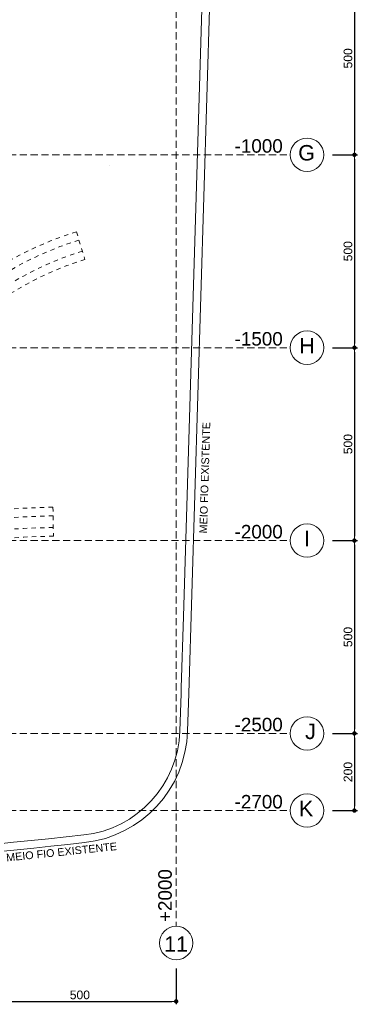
# Model space of a CAD drawing. Header units: millimetres. Extents: x 83 to 471, y -739 to 93.
# Tile 66 of 179: x 160 to 171, y -517 to -483. Entities that reach past the tile are written whole.
import ezdxf

# ---------------------------------------------------------------- set-up
doc = ezdxf.new("R2010")
doc.units = ezdxf.units.MM
for name, pattern in [('CYPE_RAYA', [0.225, 0.1125, -0.1125]), ('CYPE_RAYAPUNTOPUNTO', [0.45, 0.225, -0.075, 0, -0.075, 0, -0.075]), ('TRAZO_HUECO', [0.75, 0.5, -0.25])]:
    doc.linetypes.add(name, pattern=pattern)
for name, color, linetype, lineweight in [('__MAGNUS.Cota', 30, 'Continuous', 9), ('A-FLOR', 7, 'Continuous', 9), ('BL_CONTORNO', 7, 'Continuous', 30), ('COTA_FORMAS', 7, 'CYPE_RAYAPUNTOPUNTO', 0), ('COTAS', 250, 'Continuous', 5), ('COTAS_REF_LINHAS', 7, 'Continuous', 20), ('SAP_DIMENSION_Y_ARM', 7, 'Continuous', 0)]:
    doc.layers.add(name, color=color, linetype=linetype, lineweight=lineweight)
doc.styles.add('Arial', font='arial.ttf')
doc.dimstyles.new('Copy of UM_75.000000', dxfattribs={"dimtxt": 0.3, "dimasz": 0.15, "dimexe": 0.1, "dimexo": 0.3, "dimgap": 0.07, "dimtad": 1, "dimdec": 0, "dimlfac": 75, "dimzin": 0, "dimdsep": 46, "dimtxsty": 'Arial', "dimblk": 'DOT', "dimcen": 0.09, "dimdle": 0.1, "dimclrd": 30, "dimclre": 30, "dimclrt": 7, "dimadec": 1, "dimazin": 2, "dimtfac": 1, "dimtdec": 0, "dimtofl": 0, "dimtmove": 0, "dimatfit": 3, "dimldrblk": 'DOT', "dimfxl": 1, "dimtolj": 1, "dimarcsym": 0})

# ---------------------------------------------------------------- blocks, each defined once
blk = doc.blocks.new('_DOT')
at = {"layer": '__MAGNUS.Cota', "linetype": 'ByBlock'}
blk.add_line((-0.5, 0), (-1, 0), dxfattribs=at)
at = {"layer": '__MAGNUS.Cota', "linetype": 'ByBlock', "const_width": 0.5}
blk.add_lwpolyline([(-0.25, 0, 1), (0.25, 0, 1)], format="xyb", close=True, dxfattribs=at)
blk = doc.blocks.new('*D791')
at = {"layer": 'COTAS', "color": 30, "lineweight": -2}
for p, q in [((170.4477161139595, -480.7160888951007), (171.3115779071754, -480.7160888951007)), ((171.2115779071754, -480.8660888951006), (171.2115779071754, -487.2330888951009)), ((170.4477161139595, -487.3830888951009), (171.3115779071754, -487.3830888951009))]:
    blk.add_line(p, q, dxfattribs=at)
at = {"layer": 'Defpoints', "color": 0}
for p in [(170.1477161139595, -480.7160888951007), (170.1477161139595, -487.3830888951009), (171.2115779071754, -487.3830888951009)]:
    blk.add_point(p, dxfattribs=at)
at = {"layer": 'COTAS', "color": 30, "linetype": 'ByBlock', "lineweight": -2, "xscale": 0.15, "yscale": 0.15, "zscale": 0.15}
for p, rotation in [((171.2115779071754, -480.7160888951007), 90), ((171.2115779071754, -487.3830888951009), 270)]:
    blk.add_blockref('_DOT', p, dxfattribs=dict(at, rotation=rotation))
at = {"layer": 'COTAS', "color": 7, "insert": (170.9884060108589, -484.0495888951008), "char_height": 0.3, "attachment_point": 5, "rotation": 90, "style": 'Arial'}
blk.add_mtext('\\A1;500', dxfattribs=at)
blk = doc.blocks.new('*D792')
at = {"layer": 'COTAS', "color": 30, "lineweight": -2}
for p, q in [((170.4477161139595, -487.3830888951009), (171.3115779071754, -487.3830888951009)), ((171.2115779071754, -487.5330888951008), (171.2115779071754, -493.900088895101)), ((170.4477161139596, -494.050088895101), (171.3115779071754, -494.050088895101))]:
    blk.add_line(p, q, dxfattribs=at)
at = {"layer": 'Defpoints', "color": 0}
for p in [(170.1477161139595, -487.3830888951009), (170.1477161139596, -494.050088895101), (171.2115779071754, -494.050088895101)]:
    blk.add_point(p, dxfattribs=at)
at = {"layer": 'COTAS', "color": 30, "linetype": 'ByBlock', "lineweight": -2, "xscale": 0.15, "yscale": 0.15, "zscale": 0.15}
for p, rotation in [((171.2115779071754, -487.3830888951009), 90), ((171.2115779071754, -494.050088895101), 270)]:
    blk.add_blockref('_DOT', p, dxfattribs=dict(at, rotation=rotation))
at = {"layer": 'COTAS', "color": 7, "insert": (170.9884060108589, -490.7165888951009), "char_height": 0.3, "attachment_point": 5, "rotation": 90, "style": 'Arial'}
blk.add_mtext('\\A1;500', dxfattribs=at)
blk = doc.blocks.new('*D793')
at = {"layer": 'COTAS', "color": 30, "lineweight": -2}
for p, q in [((170.4477161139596, -494.050088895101), (171.3115779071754, -494.050088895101)), ((171.2115779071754, -494.200088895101), (171.2115779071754, -500.5670888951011)), ((170.4477161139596, -500.7170888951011), (171.3115779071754, -500.7170888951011))]:
    blk.add_line(p, q, dxfattribs=at)
at = {"layer": 'Defpoints', "color": 0}
for p in [(170.1477161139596, -494.050088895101), (170.1477161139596, -500.7170888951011), (171.2115779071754, -500.7170888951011)]:
    blk.add_point(p, dxfattribs=at)
at = {"layer": 'COTAS', "color": 30, "linetype": 'ByBlock', "lineweight": -2, "xscale": 0.15, "yscale": 0.15, "zscale": 0.15}
for p, rotation in [((171.2115779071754, -494.050088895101), 90), ((171.2115779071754, -500.7170888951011), 270)]:
    blk.add_blockref('_DOT', p, dxfattribs=dict(at, rotation=rotation))
at = {"layer": 'COTAS', "color": 7, "insert": (170.9884060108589, -497.3835888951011), "char_height": 0.3, "attachment_point": 5, "rotation": 90, "style": 'Arial'}
blk.add_mtext('\\A1;500', dxfattribs=at)
blk = doc.blocks.new('*D794')
at = {"layer": 'COTAS', "color": 30, "lineweight": -2}
for p, q in [((170.4477161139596, -500.7170888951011), (171.3115779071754, -500.7170888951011)), ((171.2115779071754, -500.8670888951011), (171.2115779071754, -507.2340888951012)), ((170.4477161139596, -507.3840888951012), (171.3115779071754, -507.3840888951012))]:
    blk.add_line(p, q, dxfattribs=at)
at = {"layer": 'Defpoints', "color": 0}
for p in [(170.1477161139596, -500.7170888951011), (170.1477161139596, -507.3840888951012), (171.2115779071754, -507.3840888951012)]:
    blk.add_point(p, dxfattribs=at)
at = {"layer": 'COTAS', "color": 30, "linetype": 'ByBlock', "lineweight": -2, "xscale": 0.15, "yscale": 0.15, "zscale": 0.15}
for p, rotation in [((171.2115779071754, -500.7170888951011), 90), ((171.2115779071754, -507.3840888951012), 270)]:
    blk.add_blockref('_DOT', p, dxfattribs=dict(at, rotation=rotation))
at = {"layer": 'COTAS', "color": 7, "insert": (170.9884060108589, -504.0505888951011), "char_height": 0.3, "attachment_point": 5, "rotation": 90, "style": 'Arial'}
blk.add_mtext('\\A1;500', dxfattribs=at)
blk = doc.blocks.new('*D795')
at = {"layer": 'COTAS', "color": 30, "lineweight": -2}
for p, q in [((170.4477161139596, -507.3840888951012), (171.3115779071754, -507.3840888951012)), ((171.2115779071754, -507.5340888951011), (171.2115779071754, -509.9008888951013)), ((170.4477161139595, -510.0508888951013), (171.3115779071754, -510.0508888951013))]:
    blk.add_line(p, q, dxfattribs=at)
at = {"layer": 'Defpoints', "color": 0}
for p in [(170.1477161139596, -507.3840888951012), (170.1477161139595, -510.0508888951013), (171.2115779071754, -510.0508888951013)]:
    blk.add_point(p, dxfattribs=at)
at = {"layer": 'COTAS', "color": 30, "linetype": 'ByBlock', "lineweight": -2, "xscale": 0.15, "yscale": 0.15, "zscale": 0.15}
for p, rotation in [((171.2115779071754, -507.3840888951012), 90), ((171.2115779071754, -510.0508888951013), 270)]:
    blk.add_blockref('_DOT', p, dxfattribs=dict(at, rotation=rotation))
at = {"layer": 'COTAS', "color": 7, "insert": (170.9884060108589, -508.7174888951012), "char_height": 0.3, "attachment_point": 5, "rotation": 90, "style": 'Arial'}
blk.add_mtext('\\A1;200', dxfattribs=at)
blk = doc.blocks.new('*D805')
at = {"layer": 'COTAS', "color": 30, "lineweight": -2}
for p, q in [((158.3741322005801, -515.506701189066), (158.3741322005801, -516.7474262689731)), ((165.0411322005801, -515.506701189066), (165.0411322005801, -516.7474262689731)), ((158.5241322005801, -516.647426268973), (164.8911322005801, -516.647426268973))]:
    blk.add_line(p, q, dxfattribs=at)
at = {"layer": 'Defpoints', "color": 0}
for p in [(158.3741322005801, -515.206701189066), (165.0411322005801, -515.206701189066), (165.0411322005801, -516.647426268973)]:
    blk.add_point(p, dxfattribs=at)
at = {"layer": 'COTAS', "color": 30, "linetype": 'ByBlock', "lineweight": -2, "xscale": 0.15, "yscale": 0.15, "zscale": 0.15, "rotation": 180}
blk.add_blockref('_DOT', (158.3741322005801, -516.647426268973), dxfattribs=at)
at = {"layer": 'COTAS', "color": 30, "linetype": 'ByBlock', "lineweight": -2, "xscale": 0.15, "yscale": 0.15, "zscale": 0.15}
blk.add_blockref('_DOT', (165.0411322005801, -516.647426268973), dxfattribs=at)
at = {"layer": 'COTAS', "color": 7, "insert": (161.7076322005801, -516.4242543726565), "char_height": 0.3, "attachment_point": 5, "style": 'Arial'}
blk.add_mtext('\\A1;500', dxfattribs=at)
blk = doc.blocks.new('*D1166')
at = {"color": 30, "lineweight": -2}
blk.add_arc((138.3731322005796, -474.0490888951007), 1.406310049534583, 6.114189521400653, 83.88581047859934, dxfattribs=at)
at = {"layer": 'Defpoints', "color": 0}
for p in [(138.3731322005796, -465.1471001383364), (139.5910324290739, -473.3459338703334), (96.62457239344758, -474.0490888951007), (168.9921038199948, -474.0490888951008), (138.3731322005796, -514.0510888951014)]:
    blk.add_point(p, dxfattribs=at)
at = {"color": 30, "linetype": 'ByBlock', "lineweight": -2, "xscale": 0.15, "yscale": 0.15, "zscale": 0.15}
for p, rotation in [((138.3731322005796, -472.6427788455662), 176.9429052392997), ((139.7794422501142, -474.0490888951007), 273.0570947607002)]:
    blk.add_blockref('_DOT', p, dxfattribs=dict(at, rotation=rotation))
at = {"color": 7, "insert": (139.526724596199, -472.8954964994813), "char_height": 0.3, "attachment_point": 5, "rotation": 315, "style": 'Arial'}
blk.add_mtext('\\A1;90%%d', dxfattribs=at)
blk = doc.blocks.new('G$C05BD9800')
at = {"layer": 'BL_CONTORNO', "linetype": 'CYPE_RAYA', "lineweight": 9}
for p, q in [((17.4108160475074, -11.99706857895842), (17.63167726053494, -12.71381180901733)), ((16.80325487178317, -19.13550782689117), (16.81493373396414, -19.88541689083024))]:
    blk.add_line(p, q, dxfattribs=at)
for points in [[(-27.69232857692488, 3.392739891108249, -0.02098113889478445), (-22.41602149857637, -9.932425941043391, 0.2522931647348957), (-9.932421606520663, -22.71641158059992, 0.1603787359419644), (-0.07490116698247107, -22.65443510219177, 0.08688946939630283), (9.856362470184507, -16.86730537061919, -0.02979307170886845), (14.87512546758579, -13.25194396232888, -0.08002149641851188), (17.4108160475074, -11.99706857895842)], [(-28.37745694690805, 3.087618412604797, -0.02095068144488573), (-23.13112506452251, -10.15948943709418, 0.2519612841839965), (-10.15934550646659, -23.43126530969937, 0.1605031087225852), (0.1748131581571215, -23.36172891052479, 0.08692405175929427), (10.33512239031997, -17.44465276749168, -0.02986381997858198), (15.29410156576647, -13.87435833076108, -0.08064196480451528), (17.63234485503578, -12.71360538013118)], [(-28.1719184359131, 3.179154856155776, -0.02095977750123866), (-22.91660927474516, -10.09132570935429, 0.2520587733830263), (-10.0912695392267, -23.21680887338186, 0.1604667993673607), (0.0998859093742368, -23.14954595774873, 0.08691403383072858), (10.19150395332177, -17.2714406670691, -0.02984191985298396), (15.1683390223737, -13.687677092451, -0.08044660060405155), (17.56588621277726, -12.49864433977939)], [(-27.89786708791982, 3.301203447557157, -0.02097196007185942), (-22.63056795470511, -10.00049999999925, 0.2521914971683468), (-10.00049999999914, -22.93086737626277, 0.1604170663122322), (2.415845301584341e-13, -22.86662850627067, 0.08690020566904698), (10.00000000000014, -17.04050169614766, -0.02981363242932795), (15.00074999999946, -13.43871046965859, -0.08019868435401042), (17.47727468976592, -12.21202961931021, 0.08019868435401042)], [(16.80675853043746, -19.36048054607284, 0.1353800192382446), (4.999626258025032, -22.81578895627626, -0.3253906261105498), (-20.00100001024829, -19.17632811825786, -0.06295070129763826), (-26.55432529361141, -8.88736990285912, 0.06295070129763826)], [(16.80325487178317, -19.13550782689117, 0.1352947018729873), (4.88794872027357, -22.62030539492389, -0.3251372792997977), (-19.83538541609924, -19.02356842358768, -0.06288978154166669), (-26.35089008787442, -8.791249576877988)], [(16.81493373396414, -19.88541689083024, 0.1355822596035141), (5.260472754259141, -23.27176502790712, -0.3259672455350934), (-20.38751076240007, -19.53265795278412, -0.06309000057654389), (-27.02900744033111, -9.111650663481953)], [(16.81143007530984, -19.66044417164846, 0.1354950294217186), (5.148635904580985, -23.07637279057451, -0.3257225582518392), (-20.22185037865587, -19.37996360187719, -0.06303078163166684), (-26.82557223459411, -9.015530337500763)]]:
    blk.add_lwpolyline(points, format="xyb", dxfattribs=at)

msp = doc.modelspace()

# ---------------------------------------------------------------- linework, layer by layer
at = {"layer": 'A-FLOR'}
for p, q in [((166.4548751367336, -465.1471001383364), (165.2907637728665, -503.3404120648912)), ((166.7216789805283, -465.1471001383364), (165.4762123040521, -506.0095972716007)), ((165.2907637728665, -503.3404120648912), (165.2154307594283, -505.8120117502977)), ((165.209538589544, -506.0053278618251), (165.1684227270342, -507.3005743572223)), ((165.2154202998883, -505.8123549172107), (165.209538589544, -506.0053278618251)), ((165.4762173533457, -506.0095984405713), (165.4349684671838, -507.3090354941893))]:
    msp.add_line(p, q, dxfattribs=at)
for centre, radius, start, end in [((161.4367823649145, -507.1821184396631), 3.733520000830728, 276.2621652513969, 358.1818328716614), ((161.4367823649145, -507.1821184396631), 4.000200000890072, 276.2621652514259, 358.1818328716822), ((135.3149470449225, -269.1323993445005), 243.2121600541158, 267.0435948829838, 276.262165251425), ((135.3149470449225, -269.1323993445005), 243.4788400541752, 267.4126388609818, 276.2621652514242)]:
    msp.add_arc(centre, radius, start, end, dxfattribs=at)
msp.add_open_spline([(162.7221914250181, -487.7555714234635), (162.7225928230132, -487.7562594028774), (162.7229939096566, -487.7569475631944), (162.7233946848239, -487.7576359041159)], degree=3, dxfattribs=at)
at = {"layer": 'COTA_FORMAS', "linetype": 'TRAZO_HUECO', "ltscale": 0.5}
for p, q in [((165.0411322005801, -465.1471001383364), (165.04113220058, -514.0510888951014)), ((96.62457239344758, -487.3830888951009), (168.9921038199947, -487.383088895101)), ((96.62457239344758, -494.050088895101), (168.9921038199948, -494.0500888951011)), ((96.62457239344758, -500.7170888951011), (168.9921038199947, -500.7170888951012)), ((96.62457239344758, -507.3840888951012), (168.9921038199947, -507.3840888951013)), ((96.62457239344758, -510.0508888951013), (168.9921038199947, -510.0508888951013))]:
    msp.add_line(p, q, dxfattribs=at)
at = {"layer": 'COTAS_REF_LINHAS', "color": 7}
for centre in [(169.5699099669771, -487.3830888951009), (169.5699099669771, -494.050088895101), (169.5699099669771, -500.7170888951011), (169.5699099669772, -507.3840888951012), (169.5699099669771, -510.0508888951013), (165.0411322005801, -514.6288950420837)]:
    msp.add_circle(centre, 0.5778061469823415, dxfattribs=at)

# ---------------------------------------------------------------- block references
at = {"xscale": 1.33333333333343, "yscale": 1.33333333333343, "zscale": 1.33333333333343}
msp.add_blockref('G$C05BD9800', (138.3731322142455, -474.0490888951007), dxfattribs=at)

# ---------------------------------------------------------------- texts
at = {"layer": 'COTAS_REF_LINHAS', "color": 7, "style": 'Arial'}
for s, p in [('G', (169.2652708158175, -487.5790544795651)), ('H', (169.3001975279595, -494.2460544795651)), ('I', (169.4708073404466, -500.9130544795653)), ('J', (169.5032090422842, -507.5800544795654)), ('K', (169.2878276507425, -510.2468544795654)), ('11', (164.623251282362, -514.9324483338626))]:
    msp.add_text(s, height=0.5333600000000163, dxfattribs=at).set_placement(p)
at = {"layer": 'COTAS_REF_LINHAS', "color": 7, "char_height": 0.4666900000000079, "attachment_point": 3, "style": 'Arial'}
for s, insert in [('-1000', (168.7304916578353, -486.8434403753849)), ('-1500', (168.7304916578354, -493.510440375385)), ('-2000', (168.7304916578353, -500.1774403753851)), ('-2500', (168.7304916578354, -506.8444403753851)), ('-2700', (168.7304916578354, -509.5112403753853))]:
    msp.add_mtext(s, dxfattribs=dict(at, insert=insert))
at = {"layer": 'COTAS_REF_LINHAS', "color": 7, "insert": (164.4210462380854, -513.905066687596), "char_height": 0.4666900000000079, "width": 0.2489013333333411, "attachment_point": 1, "rotation": 90.00000000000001, "style": 'Arial'}
msp.add_mtext('+2000', dxfattribs=at)
at = {"layer": 'SAP_DIMENSION_Y_ARM', "lineweight": 9, "style": 'Arial'}
for height, rotation, p in [(0.2666800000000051, 88.3024565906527, (166.1079940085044, -500.4729830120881)), (0.2666800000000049, 5.919900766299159, (159.1732166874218, -511.8109203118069))]:
    msp.add_text('MEIO FIO EXISTENTE', height=height, rotation=rotation, dxfattribs=at).set_placement(p)

# ---------------------------------------------------------------- dimensions: what is measured, and where the dimension line sits
dim = msp.add_angular_dim_2l(base=(139.5910324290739, -473.3459338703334), line1=((96.62457239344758, -474.0490888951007), (168.9921038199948, -474.0490888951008)), line2=((138.3731322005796, -465.1471001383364), (138.3731322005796, -514.0510888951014)), dimstyle='Copy of UM_75.000000')
dim.commit()
dim.dimension.update_dxf_attribs({"geometry": '*D1166', "text_midpoint": (139.526724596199, -472.8954964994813)})
at = {"layer": 'COTAS'}
for base, p1, p2, picture, middle in [((171.2115779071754, -487.3830888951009), (170.1477161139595, -480.7160888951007), (170.1477161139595, -487.3830888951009), '*D791', (170.9884060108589, -484.0495888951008)), ((171.2115779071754, -494.050088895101), (170.1477161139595, -487.3830888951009), (170.1477161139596, -494.050088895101), '*D792', (170.9884060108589, -490.7165888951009)), ((171.2115779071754, -500.7170888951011), (170.1477161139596, -494.050088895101), (170.1477161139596, -500.7170888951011), '*D793', (170.9884060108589, -497.3835888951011)), ((171.2115779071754, -507.3840888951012), (170.1477161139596, -500.7170888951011), (170.1477161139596, -507.3840888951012), '*D794', (170.9884060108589, -504.0505888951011)), ((171.2115779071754, -510.0508888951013), (170.1477161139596, -507.3840888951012), (170.1477161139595, -510.0508888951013), '*D795', (170.9884060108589, -508.7174888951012))]:
    dim = msp.add_linear_dim(base=base, p1=p1, p2=p2, angle=90.00000000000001, dimstyle='Copy of UM_75.000000', dxfattribs=at)
    dim.commit()
    dim.dimension.update_dxf_attribs({"geometry": picture, "text_midpoint": middle})
dim = msp.add_linear_dim(base=(165.0411322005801, -516.647426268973), p1=(158.3741322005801, -515.206701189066), p2=(165.0411322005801, -515.206701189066), dimstyle='Copy of UM_75.000000', dxfattribs=at)
dim.commit()
dim.dimension.update_dxf_attribs({"geometry": '*D805', "text_midpoint": (161.7076322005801, -516.4242543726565)})

doc.saveas('drawing.dxf')
